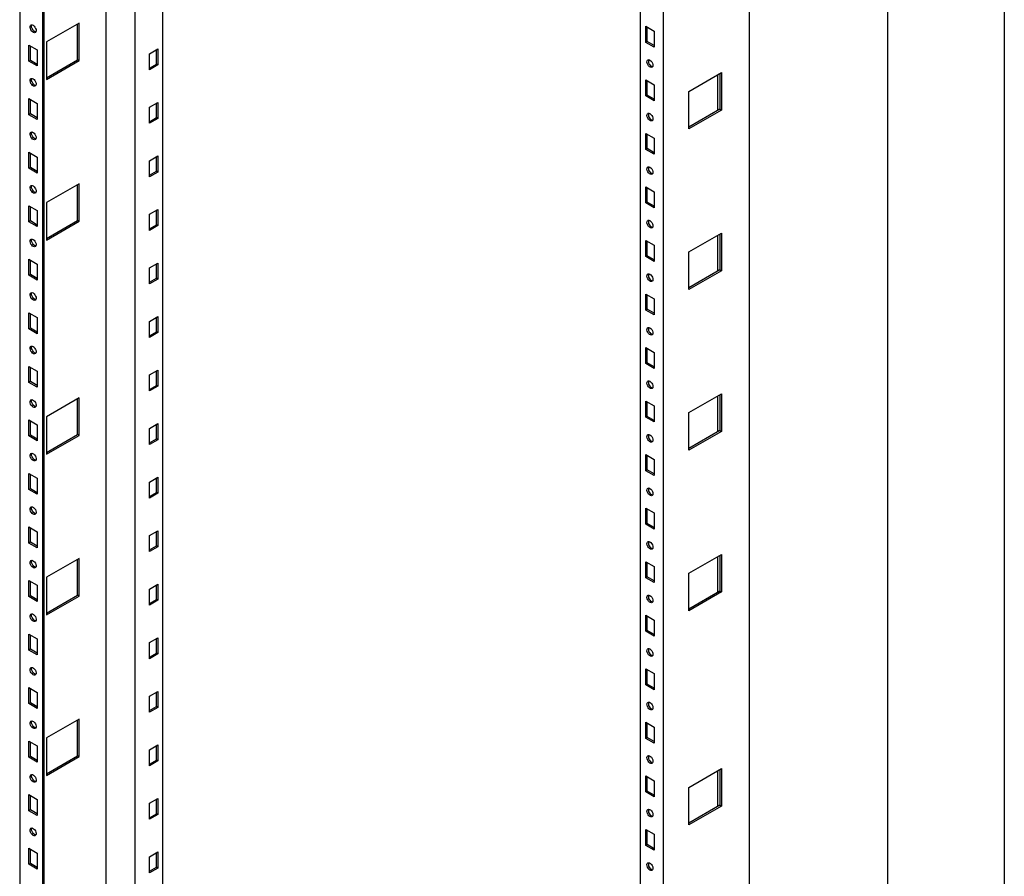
# Model space of a CAD drawing. Header units: millimetres. Extents: x 0 to 3912, y 0 to 3023.
# Tile 10 of 11: x 3161 to 3912, y 1687 to 2340. Entities that reach past the tile are written whole.
import ezdxf

# ---------------------------------------------------------------- set-up
doc = ezdxf.new("R2010")
doc.units = ezdxf.units.MM
doc.header["$LTSCALE"] = 14
doc.layers.add('TEXT', color=140, linetype='Continuous', lineweight=25)

msp = doc.modelspace()

# ---------------------------------------------------------------- linework, layer by layer
at = {"color": 7, "linetype": 'Continuous'}
msp.add_line((3911.63, 3022.64), (3911.63, 0.04), dxfattribs=at)
for p, q in [((3160.99, 2742.68), (3160.99, 1439.48)), ((3178.31, 2732.68), (3178.31, 1430.71)), ((3179.37, 2732.07), (3179.37, 1430.09)), ((3226.74, 2704.72), (3226.74, 1441.11)), ((3226.75, 2704.72), (3226.75, 1441.11)), ((3249.02, 1468.26), (3249.02, 2691.86)), ((3270.23, 1480.51), (3270.23, 2679.61)), ((3651.72, 1121.08), (3651.72, 2501.03)), ((3717.48, 1198.03), (3717.48, 2500)), ((3634.39, 1167.41), (3634.39, 2469.39)), ((3206.24, 2337.67), (3181.49, 2323.38)), ((3205.18, 2309.71), (3205.18, 2337.06)), ((3206.24, 2309.09), (3206.24, 2337.67)), ((3638.28, 2323.02), (3638.28, 2335.27)), ((3638.28, 2335.27), (3644.65, 2331.6)), ((3639.34, 2323.64), (3639.34, 2334.66)), ((3644.65, 2331.6), (3644.65, 2319.35)), ((3168.06, 2320.94), (3174.42, 2317.26)), ((3168.06, 2308.69), (3168.06, 2320.94)), ((3169.12, 2309.3), (3169.12, 2320.33)), ((3181.49, 2323.38), (3181.49, 2294.81)), ((3639.34, 2323.64), (3638.28, 2323.02)), ((3644.65, 2319.35), (3638.28, 2323.02)), ((3644.65, 2320.57), (3639.34, 2323.64)), ((3174.42, 2317.26), (3174.42, 2305.02)), ((3259.98, 2314.4), (3266.34, 2318.07)), ((3259.98, 2302.15), (3259.98, 2314.4)), ((3265.28, 2306.44), (3265.28, 2317.46)), ((3266.34, 2318.07), (3266.34, 2305.83)), ((3169.12, 2309.3), (3168.06, 2308.69)), ((3174.42, 2305.02), (3168.06, 2308.69)), ((3174.42, 2306.24), (3169.12, 2309.3)), ((3181.49, 2296.03), (3205.18, 2309.71)), ((3181.49, 2294.81), (3206.24, 2309.09)), ((3206.24, 2309.09), (3205.18, 2309.71)), ((3259.98, 2303.38), (3265.28, 2306.44)), ((3266.34, 2305.83), (3259.98, 2302.15)), ((3266.34, 2305.83), (3265.28, 2306.44)), ((3671.16, 2285.67), (3695.91, 2299.95)), ((3693.08, 2298.32), (3693.08, 2270.97)), ((3694.85, 2299.34), (3694.85, 2271.99)), ((3695.91, 2299.95), (3695.91, 2271.37)), ((3638.28, 2282.2), (3638.28, 2294.44)), ((3638.28, 2294.44), (3644.65, 2290.77)), ((3639.34, 2282.81), (3639.34, 2293.83)), ((3644.65, 2290.77), (3644.65, 2278.52)), ((3639.34, 2282.81), (3638.28, 2282.2)), ((3644.65, 2278.52), (3638.28, 2282.2)), ((3644.65, 2279.75), (3639.34, 2282.81)), ((3671.16, 2257.09), (3671.16, 2285.67)), ((3168.06, 2280.11), (3174.42, 2276.44)), ((3168.06, 2267.86), (3168.06, 2280.11)), ((3169.12, 2268.47), (3169.12, 2279.5)), ((3174.42, 2276.44), (3174.42, 2264.19)), ((3259.98, 2273.57), (3266.34, 2277.25)), ((3265.28, 2265.61), (3265.28, 2276.63)), ((3266.34, 2277.25), (3266.34, 2265)), ((3169.12, 2268.47), (3168.06, 2267.86)), ((3174.42, 2264.19), (3168.06, 2267.86)), ((3174.42, 2265.41), (3169.12, 2268.47)), ((3259.98, 2261.32), (3259.98, 2273.57)), ((3694.85, 2271.99), (3671.16, 2258.31)), ((3695.91, 2271.37), (3671.16, 2257.09)), ((3694.85, 2271.99), (3695.91, 2271.37)), ((3259.98, 2262.55), (3265.28, 2265.61)), ((3266.34, 2265), (3259.98, 2261.32)), ((3266.34, 2265), (3265.28, 2265.61)), ((3638.28, 2241.37), (3638.28, 2253.62)), ((3638.28, 2253.62), (3644.65, 2249.94)), ((3639.34, 2241.98), (3639.34, 2253)), ((3644.65, 2249.94), (3644.65, 2237.7)), ((3168.06, 2239.28), (3174.42, 2235.61)), ((3168.06, 2227.04), (3168.06, 2239.28)), ((3169.12, 2227.65), (3169.12, 2238.67)), ((3639.34, 2241.98), (3638.28, 2241.37)), ((3644.65, 2237.7), (3638.28, 2241.37)), ((3644.65, 2238.92), (3639.34, 2241.98)), ((3174.42, 2235.61), (3174.42, 2223.36)), ((3259.98, 2232.75), (3266.34, 2236.42)), ((3259.98, 2220.5), (3259.98, 2232.75)), ((3265.28, 2224.78), (3265.28, 2235.81)), ((3266.34, 2236.42), (3266.34, 2224.17)), ((3169.12, 2227.65), (3168.06, 2227.04)), ((3174.42, 2223.36), (3168.06, 2227.04)), ((3174.42, 2224.59), (3169.12, 2227.65)), ((3259.98, 2221.72), (3265.28, 2224.78)), ((3266.34, 2224.17), (3259.98, 2220.5)), ((3266.34, 2224.17), (3265.28, 2224.78)), ((3206.24, 2215.19), (3181.49, 2200.9)), ((3205.18, 2187.22), (3205.18, 2214.58)), ((3206.24, 2186.61), (3206.24, 2215.19)), ((3638.28, 2200.54), (3638.28, 2212.79)), ((3638.28, 2212.79), (3644.65, 2209.12)), ((3639.34, 2201.15), (3639.34, 2212.18)), ((3644.65, 2209.12), (3644.65, 2196.87)), ((3181.49, 2200.9), (3181.49, 2172.32)), ((3639.34, 2201.15), (3638.28, 2200.54)), ((3644.65, 2196.87), (3638.28, 2200.54)), ((3644.65, 2198.09), (3639.34, 2201.15)), ((3168.06, 2198.46), (3174.42, 2194.78)), ((3168.06, 2186.21), (3168.06, 2198.46)), ((3169.12, 2186.82), (3169.12, 2197.84)), ((3174.42, 2194.78), (3174.42, 2182.53)), ((3259.98, 2191.92), (3266.34, 2195.59)), ((3259.98, 2179.67), (3259.98, 2191.92)), ((3265.28, 2183.96), (3265.28, 2194.98)), ((3266.34, 2195.59), (3266.34, 2183.34)), ((3169.12, 2186.82), (3168.06, 2186.21)), ((3174.42, 2182.53), (3168.06, 2186.21)), ((3174.42, 2183.76), (3169.12, 2186.82)), ((3181.49, 2173.55), (3205.18, 2187.22)), ((3181.49, 2172.32), (3206.24, 2186.61)), ((3206.24, 2186.61), (3205.18, 2187.22)), ((3259.98, 2180.9), (3265.28, 2183.96)), ((3266.34, 2183.34), (3259.98, 2179.67)), ((3266.34, 2183.34), (3265.28, 2183.96)), ((3671.16, 2163.18), (3695.91, 2177.47)), ((3695.91, 2177.47), (3695.91, 2148.89)), ((3638.28, 2159.72), (3638.28, 2171.96)), ((3638.28, 2171.96), (3644.65, 2168.29)), ((3639.34, 2160.33), (3639.34, 2171.35)), ((3693.08, 2175.84), (3693.08, 2148.48)), ((3694.85, 2176.86), (3694.85, 2149.51)), ((3644.65, 2168.29), (3644.65, 2156.04)), ((3671.16, 2134.61), (3671.16, 2163.18)), ((3168.06, 2157.63), (3174.42, 2153.96)), ((3168.06, 2145.38), (3168.06, 2157.63)), ((3169.12, 2145.99), (3169.12, 2157.02)), ((3259.98, 2151.09), (3266.34, 2154.77)), ((3266.34, 2154.77), (3266.34, 2142.52)), ((3639.34, 2160.33), (3638.28, 2159.72)), ((3644.65, 2156.04), (3638.28, 2159.72)), ((3644.65, 2157.27), (3639.34, 2160.33)), ((3174.42, 2153.96), (3174.42, 2141.71)), ((3259.98, 2138.84), (3259.98, 2151.09)), ((3265.28, 2143.13), (3265.28, 2154.15)), ((3694.85, 2149.51), (3671.16, 2135.83)), ((3695.91, 2148.89), (3671.16, 2134.61)), ((3694.85, 2149.51), (3695.91, 2148.89)), ((3169.12, 2145.99), (3168.06, 2145.38)), ((3174.42, 2141.71), (3168.06, 2145.38)), ((3174.42, 2142.93), (3169.12, 2145.99)), ((3259.98, 2140.07), (3265.28, 2143.13)), ((3266.34, 2142.52), (3259.98, 2138.84)), ((3266.34, 2142.52), (3265.28, 2143.13)), ((3638.28, 2118.89), (3638.28, 2131.14)), ((3638.28, 2131.14), (3644.65, 2127.46)), ((3639.34, 2119.5), (3639.34, 2130.52)), ((3644.65, 2127.46), (3644.65, 2115.21)), ((3639.34, 2119.5), (3638.28, 2118.89)), ((3644.65, 2115.21), (3638.28, 2118.89)), ((3644.65, 2116.44), (3639.34, 2119.5)), ((3168.06, 2116.8), (3174.42, 2113.13)), ((3168.06, 2104.55), (3168.06, 2116.8)), ((3169.12, 2105.17), (3169.12, 2116.19)), ((3174.42, 2113.13), (3174.42, 2100.88)), ((3259.98, 2110.26), (3266.34, 2113.94)), ((3259.98, 2098.02), (3259.98, 2110.26)), ((3265.28, 2102.3), (3265.28, 2113.33)), ((3266.34, 2113.94), (3266.34, 2101.69)), ((3169.12, 2105.17), (3168.06, 2104.55)), ((3174.42, 2100.88), (3168.06, 2104.55)), ((3174.42, 2102.11), (3169.12, 2105.17)), ((3259.98, 2099.24), (3265.28, 2102.3)), ((3266.34, 2101.69), (3265.28, 2102.3)), ((3266.34, 2101.69), (3259.98, 2098.02)), ((3638.28, 2078.06), (3638.28, 2090.31)), ((3638.28, 2090.31), (3644.65, 2086.64)), ((3639.34, 2078.67), (3639.34, 2089.7)), ((3644.65, 2086.64), (3644.65, 2074.39)), ((3168.06, 2075.98), (3174.42, 2072.3)), ((3168.06, 2063.73), (3168.06, 2075.98)), ((3169.12, 2064.34), (3169.12, 2075.36)), ((3174.42, 2072.3), (3174.42, 2060.05)), ((3259.98, 2069.44), (3266.34, 2073.11)), ((3265.28, 2061.48), (3265.28, 2072.5)), ((3266.34, 2073.11), (3266.34, 2060.86)), ((3639.34, 2078.67), (3638.28, 2078.06)), ((3644.65, 2074.39), (3638.28, 2078.06)), ((3644.65, 2075.61), (3639.34, 2078.67)), ((3169.12, 2064.34), (3168.06, 2063.73)), ((3174.42, 2061.28), (3169.12, 2064.34)), ((3259.98, 2057.19), (3259.98, 2069.44)), ((3174.42, 2060.05), (3168.06, 2063.73)), ((3259.98, 2058.41), (3265.28, 2061.48)), ((3266.34, 2060.86), (3259.98, 2057.19)), ((3266.34, 2060.86), (3265.28, 2061.48)), ((3206.24, 2051.88), (3181.49, 2037.6)), ((3205.18, 2023.92), (3205.18, 2051.27)), ((3206.24, 2023.3), (3206.24, 2051.88)), ((3638.28, 2037.23), (3638.28, 2049.48)), ((3638.28, 2049.48), (3644.65, 2045.81)), ((3671.16, 2040.7), (3695.91, 2054.99)), ((3693.08, 2053.36), (3693.08, 2026)), ((3694.85, 2054.38), (3694.85, 2027.02)), ((3695.91, 2054.99), (3695.91, 2026.41)), ((3639.34, 2037.85), (3639.34, 2048.87)), ((3644.65, 2045.81), (3644.65, 2033.56)), ((3168.06, 2035.15), (3174.42, 2031.47)), ((3168.06, 2022.9), (3168.06, 2035.15)), ((3169.12, 2023.51), (3169.12, 2034.54)), ((3181.49, 2037.6), (3181.49, 2009.02)), ((3639.34, 2037.85), (3638.28, 2037.23)), ((3644.65, 2033.56), (3638.28, 2037.23)), ((3644.65, 2034.78), (3639.34, 2037.85)), ((3671.16, 2012.12), (3671.16, 2040.7)), ((3174.42, 2031.47), (3174.42, 2019.23)), ((3259.98, 2028.61), (3266.34, 2032.28)), ((3259.98, 2016.36), (3259.98, 2028.61)), ((3265.28, 2020.65), (3265.28, 2031.67)), ((3266.34, 2032.28), (3266.34, 2020.04)), ((3694.85, 2027.02), (3671.16, 2013.35)), ((3694.85, 2027.02), (3695.91, 2026.41)), ((3169.12, 2023.51), (3168.06, 2022.9)), ((3174.42, 2019.23), (3168.06, 2022.9)), ((3174.42, 2020.45), (3169.12, 2023.51)), ((3181.49, 2010.24), (3205.18, 2023.92)), ((3181.49, 2009.02), (3206.24, 2023.3)), ((3206.24, 2023.3), (3205.18, 2023.92)), ((3259.98, 2017.59), (3265.28, 2020.65)), ((3266.34, 2020.04), (3259.98, 2016.36)), ((3266.34, 2020.04), (3265.28, 2020.65)), ((3695.91, 2026.41), (3671.16, 2012.12)), ((3638.28, 1996.41), (3638.28, 2008.65)), ((3638.28, 2008.65), (3644.65, 2004.98)), ((3639.34, 1997.02), (3639.34, 2008.04)), ((3644.65, 2004.98), (3644.65, 1992.73)), ((3639.34, 1997.02), (3638.28, 1996.41)), ((3644.65, 1993.96), (3639.34, 1997.02)), ((3168.06, 1994.32), (3174.42, 1990.65)), ((3168.06, 1982.07), (3168.06, 1994.32)), ((3169.12, 1982.69), (3169.12, 1993.71)), ((3174.42, 1990.65), (3174.42, 1978.4)), ((3259.98, 1987.78), (3266.34, 1991.46)), ((3265.28, 1979.82), (3265.28, 1990.84)), ((3266.34, 1991.46), (3266.34, 1979.21)), ((3644.65, 1992.73), (3638.28, 1996.41)), ((3169.12, 1982.69), (3168.06, 1982.07)), ((3174.42, 1978.4), (3168.06, 1982.07)), ((3174.42, 1979.62), (3169.12, 1982.69)), ((3259.98, 1975.54), (3259.98, 1987.78)), ((3259.98, 1976.76), (3265.28, 1979.82)), ((3266.34, 1979.21), (3259.98, 1975.54)), ((3266.34, 1979.21), (3265.28, 1979.82)), ((3638.28, 1955.58), (3638.28, 1967.83)), ((3638.28, 1967.83), (3644.65, 1964.15)), ((3639.34, 1956.19), (3639.34, 1967.22)), ((3644.65, 1964.15), (3644.65, 1951.91)), ((3168.06, 1953.49), (3174.42, 1949.82)), ((3168.06, 1941.25), (3168.06, 1953.49)), ((3169.12, 1941.86), (3169.12, 1952.88)), ((3639.34, 1956.19), (3638.28, 1955.58)), ((3644.65, 1951.91), (3638.28, 1955.58)), ((3644.65, 1953.13), (3639.34, 1956.19)), ((3174.42, 1949.82), (3174.42, 1937.57)), ((3259.98, 1946.96), (3266.34, 1950.63)), ((3259.98, 1934.71), (3259.98, 1946.96)), ((3265.28, 1938.99), (3265.28, 1950.02)), ((3266.34, 1950.63), (3266.34, 1938.38)), ((3169.12, 1941.86), (3168.06, 1941.25)), ((3174.42, 1937.57), (3168.06, 1941.25)), ((3174.42, 1938.8), (3169.12, 1941.86)), ((3259.98, 1935.93), (3265.28, 1938.99)), ((3266.34, 1938.38), (3259.98, 1934.71)), ((3266.34, 1938.38), (3265.28, 1938.99)), ((3206.24, 1929.4), (3181.49, 1915.11)), ((3206.24, 1900.82), (3206.24, 1929.4)), ((3671.16, 1918.22), (3695.91, 1932.51)), ((3693.08, 1930.88), (3693.08, 1903.52)), ((3694.85, 1931.9), (3694.85, 1904.54)), ((3695.91, 1932.51), (3695.91, 1903.93)), ((3205.18, 1901.44), (3205.18, 1928.79)), ((3638.28, 1914.75), (3638.28, 1927)), ((3638.28, 1927), (3644.65, 1923.33)), ((3639.34, 1915.37), (3639.34, 1926.39)), ((3644.65, 1923.33), (3644.65, 1911.08)), ((3181.49, 1915.11), (3181.49, 1886.54)), ((3639.34, 1915.37), (3638.28, 1914.75)), ((3644.65, 1911.08), (3638.28, 1914.75)), ((3644.65, 1912.3), (3639.34, 1915.37)), ((3671.16, 1889.64), (3671.16, 1918.22)), ((3168.06, 1912.67), (3174.42, 1908.99)), ((3168.06, 1900.42), (3168.06, 1912.67)), ((3169.12, 1901.03), (3169.12, 1912.05)), ((3174.42, 1908.99), (3174.42, 1896.75)), ((3259.98, 1906.13), (3266.34, 1909.8)), ((3265.28, 1898.17), (3265.28, 1909.19)), ((3266.34, 1909.8), (3266.34, 1897.56)), ((3169.12, 1901.03), (3168.06, 1900.42)), ((3174.42, 1896.75), (3168.06, 1900.42)), ((3174.42, 1897.97), (3169.12, 1901.03)), ((3181.49, 1887.76), (3205.18, 1901.44)), ((3181.49, 1886.54), (3206.24, 1900.82)), ((3206.24, 1900.82), (3205.18, 1901.44)), ((3259.98, 1893.88), (3259.98, 1906.13)), ((3694.85, 1904.54), (3671.16, 1890.87)), ((3695.91, 1903.93), (3671.16, 1889.64)), ((3694.85, 1904.54), (3695.91, 1903.93)), ((3259.98, 1895.11), (3265.28, 1898.17)), ((3266.34, 1897.56), (3259.98, 1893.88)), ((3266.34, 1897.56), (3265.28, 1898.17)), ((3638.28, 1873.93), (3638.28, 1886.17)), ((3638.28, 1886.17), (3644.65, 1882.5)), ((3639.34, 1874.54), (3639.34, 1885.56)), ((3644.65, 1882.5), (3644.65, 1870.25)), ((3168.06, 1871.84), (3174.42, 1868.17)), ((3168.06, 1859.59), (3168.06, 1871.84)), ((3169.12, 1860.2), (3169.12, 1871.23)), ((3639.34, 1874.54), (3638.28, 1873.93)), ((3644.65, 1870.25), (3638.28, 1873.93)), ((3644.65, 1871.48), (3639.34, 1874.54)), ((3174.42, 1868.17), (3174.42, 1855.92)), ((3259.98, 1865.3), (3266.34, 1868.98)), ((3259.98, 1853.05), (3259.98, 1865.3)), ((3265.28, 1857.34), (3265.28, 1868.36)), ((3266.34, 1868.98), (3266.34, 1856.73)), ((3169.12, 1860.2), (3168.06, 1859.59)), ((3174.42, 1855.92), (3168.06, 1859.59)), ((3174.42, 1857.14), (3169.12, 1860.2)), ((3259.98, 1854.28), (3265.28, 1857.34)), ((3266.34, 1856.73), (3259.98, 1853.05)), ((3266.34, 1856.73), (3265.28, 1857.34)), ((3638.28, 1833.1), (3638.28, 1845.35)), ((3638.28, 1845.35), (3644.65, 1841.67)), ((3639.34, 1833.71), (3639.34, 1844.73)), ((3644.65, 1841.67), (3644.65, 1829.42)), ((3639.34, 1833.71), (3638.28, 1833.1)), ((3644.65, 1829.42), (3638.28, 1833.1)), ((3644.65, 1830.65), (3639.34, 1833.71)), ((3168.06, 1831.01), (3174.42, 1827.34)), ((3168.06, 1818.77), (3168.06, 1831.01)), ((3169.12, 1819.38), (3169.12, 1830.4)), ((3174.42, 1827.34), (3174.42, 1815.09)), ((3259.98, 1824.48), (3266.34, 1828.15)), ((3259.98, 1812.23), (3259.98, 1824.48)), ((3265.28, 1816.51), (3265.28, 1827.54)), ((3266.34, 1828.15), (3266.34, 1815.9)), ((3169.12, 1819.38), (3168.06, 1818.77)), ((3174.42, 1815.09), (3168.06, 1818.77)), ((3174.42, 1816.32), (3169.12, 1819.38)), ((3259.98, 1813.45), (3265.28, 1816.51)), ((3266.34, 1815.9), (3259.98, 1812.23)), ((3266.34, 1815.9), (3265.28, 1816.51)), ((3206.24, 1806.92), (3181.49, 1792.63)), ((3205.18, 1778.95), (3205.18, 1806.31)), ((3206.24, 1778.34), (3206.24, 1806.92)), ((3638.28, 1804.52), (3644.65, 1800.85)), ((3638.28, 1792.27), (3638.28, 1804.52)), ((3639.34, 1792.88), (3639.34, 1803.91)), ((3644.65, 1800.85), (3644.65, 1788.6)), ((3168.06, 1790.19), (3174.42, 1786.51)), ((3168.06, 1777.94), (3168.06, 1790.19)), ((3169.12, 1778.55), (3169.12, 1789.57)), ((3181.49, 1792.63), (3181.49, 1764.05)), ((3259.98, 1783.65), (3266.34, 1787.32)), ((3265.28, 1775.69), (3265.28, 1786.71)), ((3266.34, 1787.32), (3266.34, 1775.07)), ((3639.34, 1792.88), (3638.28, 1792.27)), ((3644.65, 1788.6), (3638.28, 1792.27)), ((3644.65, 1789.82), (3639.34, 1792.88)), ((3174.42, 1786.51), (3174.42, 1774.26)), ((3259.98, 1771.4), (3259.98, 1783.65)), ((3169.12, 1778.55), (3168.06, 1777.94)), ((3174.42, 1774.26), (3168.06, 1777.94)), ((3174.42, 1775.49), (3169.12, 1778.55)), ((3181.49, 1765.28), (3205.18, 1778.95)), ((3181.49, 1764.05), (3206.24, 1778.34)), ((3206.24, 1778.34), (3205.18, 1778.95)), ((3259.98, 1772.62), (3265.28, 1775.69)), ((3266.34, 1775.07), (3259.98, 1771.4)), ((3266.34, 1775.07), (3265.28, 1775.69)), ((3671.16, 1754.91), (3695.91, 1769.2)), ((3693.08, 1767.57), (3693.08, 1740.21)), ((3694.85, 1768.59), (3694.85, 1741.23)), ((3695.91, 1769.2), (3695.91, 1740.62)), ((3638.28, 1763.69), (3644.65, 1760.02)), ((3638.28, 1751.44), (3638.28, 1763.69)), ((3639.34, 1752.06), (3639.34, 1763.08)), ((3644.65, 1760.02), (3644.65, 1747.77)), ((3168.06, 1749.36), (3174.42, 1745.69)), ((3168.06, 1737.11), (3168.06, 1749.36)), ((3639.34, 1752.06), (3638.28, 1751.44)), ((3644.65, 1747.77), (3638.28, 1751.44)), ((3644.65, 1749), (3639.34, 1752.06)), ((3671.16, 1726.34), (3671.16, 1754.91)), ((3169.12, 1737.72), (3169.12, 1748.75)), ((3174.42, 1745.69), (3174.42, 1733.44)), ((3259.98, 1742.82), (3266.34, 1746.5)), ((3259.98, 1730.57), (3259.98, 1742.82)), ((3265.28, 1734.86), (3265.28, 1745.88)), ((3266.34, 1746.5), (3266.34, 1734.25)), ((3169.12, 1737.72), (3168.06, 1737.11)), ((3174.42, 1733.44), (3168.06, 1737.11)), ((3174.42, 1734.66), (3169.12, 1737.72)), ((3259.98, 1731.8), (3265.28, 1734.86)), ((3266.34, 1734.25), (3259.98, 1730.57)), ((3266.34, 1734.25), (3265.28, 1734.86)), ((3694.85, 1741.23), (3671.16, 1727.56)), ((3695.91, 1740.62), (3671.16, 1726.34)), ((3694.85, 1741.23), (3695.91, 1740.62)), ((3638.28, 1722.87), (3644.65, 1719.19)), ((3638.28, 1710.62), (3638.28, 1722.87)), ((3639.34, 1711.23), (3639.34, 1722.25)), ((3644.65, 1719.19), (3644.65, 1706.94)), ((3168.06, 1708.53), (3174.42, 1704.86)), ((3168.06, 1696.28), (3168.06, 1708.53)), ((3169.12, 1696.9), (3169.12, 1707.92)), ((3174.42, 1704.86), (3174.42, 1692.61)), ((3259.98, 1701.99), (3266.34, 1705.67)), ((3265.28, 1694.03), (3265.28, 1705.06)), ((3266.34, 1705.67), (3266.34, 1693.42)), ((3639.34, 1711.23), (3638.28, 1710.62)), ((3644.65, 1706.94), (3638.28, 1710.62)), ((3644.65, 1708.17), (3639.34, 1711.23)), ((3169.12, 1696.9), (3168.06, 1696.28)), ((3174.42, 1693.83), (3169.12, 1696.9)), ((3259.98, 1689.75), (3259.98, 1701.99)), ((3174.42, 1692.61), (3168.06, 1696.28)), ((3259.98, 1690.97), (3265.28, 1694.03)), ((3266.34, 1693.42), (3259.98, 1689.75)), ((3266.34, 1693.42), (3265.28, 1694.03))]:
    msp.add_line(p, q)
at = {"flags": 128}
for points in [[(3171.24, 2336.04), (3171.98, 2335.47), (3172.65, 2334.67), (3173.16, 2333.73), (3173.47, 2332.76), (3173.53, 2331.85), (3173.34, 2331.11), (3172.93, 2330.62), (3172.33, 2330.42), (3171.62, 2330.55), (3170.86, 2330.99), (3170.14, 2331.69), (3169.55, 2332.57), (3169.13, 2333.54), (3168.95, 2334.49), (3169.01, 2335.33), (3169.31, 2335.95), (3169.83, 2336.3), (3170.49, 2336.33), (3171.24, 2336.04)], [(3172.3, 2331.35), (3171.55, 2331.92), (3170.89, 2332.72), (3170.38, 2333.66), (3170.07, 2334.64), (3170.01, 2335.54), (3170.19, 2336.28), (3170.23, 2336.36)], [(3173.3, 2331.04), (3173.05, 2331.06), (3172.3, 2331.35)], [(3641.46, 2309.55), (3642.21, 2308.98), (3642.88, 2308.18), (3643.39, 2307.24), (3643.69, 2306.26), (3643.75, 2305.36), (3643.57, 2304.62), (3643.16, 2304.12), (3642.56, 2303.93), (3641.84, 2304.06), (3641.09, 2304.5), (3640.37, 2305.19), (3639.77, 2306.08), (3639.36, 2307.05), (3639.17, 2308), (3639.24, 2308.83), (3639.54, 2309.46), (3640.05, 2309.81), (3640.72, 2309.84), (3641.46, 2309.55)], [(3171.24, 2295.22), (3171.98, 2294.64), (3172.65, 2293.84), (3173.16, 2292.9), (3173.47, 2291.93), (3173.53, 2291.02), (3173.34, 2290.28), (3172.93, 2289.79), (3172.33, 2289.6), (3171.62, 2289.73), (3170.86, 2290.16), (3170.14, 2290.86), (3169.55, 2291.74), (3169.13, 2292.71), (3168.95, 2293.67), (3169.01, 2294.5), (3169.31, 2295.13), (3169.83, 2295.47), (3170.49, 2295.5), (3171.24, 2295.22)], [(3172.3, 2290.52), (3171.55, 2291.1), (3170.89, 2291.9), (3170.38, 2292.83), (3170.07, 2293.81), (3170.01, 2294.72), (3170.19, 2295.46), (3170.23, 2295.53)], [(3173.3, 2290.21), (3173.05, 2290.23), (3172.3, 2290.52)], [(3641.46, 2268.72), (3642.21, 2268.15), (3642.88, 2267.35), (3643.39, 2266.41), (3643.69, 2265.44), (3643.75, 2264.53), (3643.57, 2263.79), (3643.16, 2263.3), (3642.56, 2263.1), (3641.84, 2263.23), (3641.09, 2263.67), (3640.37, 2264.37), (3639.77, 2265.25), (3639.36, 2266.22), (3639.17, 2267.17), (3639.24, 2268.01), (3639.54, 2268.63), (3640.05, 2268.98), (3640.72, 2269.01), (3641.46, 2268.72)], [(3171.24, 2254.39), (3171.98, 2253.82), (3172.65, 2253.02), (3173.16, 2252.08), (3173.47, 2251.1), (3173.53, 2250.19), (3173.34, 2249.46), (3172.93, 2248.96), (3172.33, 2248.77), (3171.62, 2248.9), (3170.86, 2249.34), (3170.14, 2250.03), (3169.55, 2250.91), (3169.13, 2251.89), (3168.95, 2252.84), (3169.01, 2253.67), (3169.31, 2254.3), (3169.83, 2254.65), (3170.49, 2254.68), (3171.24, 2254.39)], [(3172.3, 2249.69), (3171.55, 2250.27), (3170.89, 2251.07), (3170.38, 2252.01), (3170.07, 2252.98), (3170.01, 2253.89), (3170.19, 2254.63), (3170.23, 2254.7)], [(3173.3, 2249.38), (3173.05, 2249.41), (3172.3, 2249.69)], [(3641.46, 2227.9), (3642.21, 2227.32), (3642.88, 2226.52), (3643.39, 2225.58), (3643.69, 2224.61), (3643.75, 2223.7), (3643.57, 2222.96), (3643.16, 2222.47), (3642.56, 2222.28), (3641.84, 2222.41), (3641.09, 2222.84), (3640.37, 2223.54), (3639.77, 2224.42), (3639.36, 2225.39), (3639.17, 2226.35), (3639.24, 2227.18), (3639.54, 2227.8), (3640.05, 2228.15), (3640.72, 2228.18), (3641.46, 2227.9)], [(3171.24, 2213.56), (3171.98, 2212.99), (3172.65, 2212.19), (3173.16, 2211.25), (3173.47, 2210.27), (3173.53, 2209.37), (3173.34, 2208.63), (3172.93, 2208.14), (3172.33, 2207.94), (3171.62, 2208.07), (3170.86, 2208.51), (3170.14, 2209.21), (3169.55, 2210.09), (3169.13, 2211.06), (3168.95, 2212.01), (3169.01, 2212.85), (3169.31, 2213.47), (3169.83, 2213.82), (3170.49, 2213.85), (3171.24, 2213.56)], [(3172.3, 2208.87), (3171.55, 2209.44), (3170.89, 2210.24), (3170.38, 2211.18), (3170.07, 2212.16), (3170.01, 2213.06), (3170.19, 2213.8), (3170.23, 2213.88)], [(3173.3, 2208.55), (3173.05, 2208.58), (3172.3, 2208.87)], [(3641.46, 2187.07), (3642.21, 2186.49), (3642.88, 2185.69), (3643.39, 2184.76), (3643.69, 2183.78), (3643.75, 2182.87), (3643.57, 2182.13), (3643.16, 2181.64), (3642.56, 2181.45), (3641.84, 2181.58), (3641.09, 2182.02), (3640.37, 2182.71), (3639.77, 2183.59), (3639.36, 2184.56), (3639.17, 2185.52), (3639.24, 2186.35), (3639.54, 2186.98), (3640.05, 2187.32), (3640.72, 2187.36), (3641.46, 2187.07)], [(3171.24, 2172.74), (3171.98, 2172.16), (3172.65, 2171.36), (3173.16, 2170.42), (3173.47, 2169.45), (3173.53, 2168.54), (3173.34, 2167.8), (3172.93, 2167.31), (3172.33, 2167.12), (3171.62, 2167.25), (3170.86, 2167.68), (3170.14, 2168.38), (3169.55, 2169.26), (3169.13, 2170.23), (3168.95, 2171.19), (3169.01, 2172.02), (3169.31, 2172.64), (3169.83, 2172.99), (3170.49, 2173.02), (3171.24, 2172.74)], [(3172.3, 2168.04), (3171.55, 2168.62), (3170.89, 2169.42), (3170.38, 2170.35), (3170.07, 2171.33), (3170.01, 2172.24), (3170.19, 2172.98), (3170.23, 2173.05)], [(3173.3, 2167.73), (3173.05, 2167.75), (3172.3, 2168.04)], [(3641.46, 2146.24), (3642.21, 2145.67), (3642.88, 2144.87), (3643.39, 2143.93), (3643.69, 2142.95), (3643.75, 2142.05), (3643.57, 2141.31), (3643.16, 2140.82), (3642.56, 2140.62), (3641.84, 2140.75), (3641.09, 2141.19), (3640.37, 2141.89), (3639.77, 2142.77), (3639.36, 2143.74), (3639.17, 2144.69), (3639.24, 2145.53), (3639.54, 2146.15), (3640.05, 2146.5), (3640.72, 2146.53), (3641.46, 2146.24)], [(3171.24, 2131.91), (3171.98, 2131.33), (3172.65, 2130.53), (3173.16, 2129.6), (3173.47, 2128.62), (3173.53, 2127.71), (3173.34, 2126.97), (3172.93, 2126.48), (3172.33, 2126.29), (3171.62, 2126.42), (3170.86, 2126.86), (3170.14, 2127.55), (3169.55, 2128.43), (3169.13, 2129.4), (3168.95, 2130.36), (3169.01, 2131.19), (3169.31, 2131.82), (3169.83, 2132.16), (3170.49, 2132.2), (3171.24, 2131.91)], [(3172.3, 2127.21), (3171.55, 2127.79), (3170.89, 2128.59), (3170.38, 2129.53), (3170.07, 2130.5), (3170.01, 2131.41), (3170.19, 2132.15), (3170.23, 2132.22)], [(3173.3, 2126.9), (3173.05, 2126.93), (3172.3, 2127.21)], [(3641.46, 2105.42), (3642.21, 2104.84), (3642.88, 2104.04), (3643.39, 2103.1), (3643.69, 2102.13), (3643.75, 2101.22), (3643.57, 2100.48), (3643.16, 2099.99), (3642.56, 2099.8), (3641.84, 2099.93), (3641.09, 2100.36), (3640.37, 2101.06), (3639.77, 2101.94), (3639.36, 2102.91), (3639.17, 2103.86), (3639.24, 2104.7), (3639.54, 2105.32), (3640.05, 2105.67), (3640.72, 2105.7), (3641.46, 2105.42)], [(3171.24, 2091.08), (3171.98, 2090.51), (3172.65, 2089.71), (3173.16, 2088.77), (3173.47, 2087.79), (3173.53, 2086.89), (3173.34, 2086.15), (3172.93, 2085.65), (3172.33, 2085.46), (3171.62, 2085.59), (3170.86, 2086.03), (3170.14, 2086.73), (3169.55, 2087.61), (3169.13, 2088.58), (3168.95, 2089.53), (3169.01, 2090.37), (3169.31, 2090.99), (3169.83, 2091.34), (3170.49, 2091.37), (3171.24, 2091.08)], [(3172.3, 2086.39), (3171.55, 2086.96), (3170.89, 2087.76), (3170.38, 2088.7), (3170.07, 2089.67), (3170.01, 2090.58), (3170.19, 2091.32), (3170.23, 2091.39)], [(3173.3, 2086.07), (3173.05, 2086.1), (3172.3, 2086.39)], [(3641.46, 2064.59), (3642.21, 2064.01), (3642.88, 2063.21), (3643.39, 2062.28), (3643.69, 2061.3), (3643.75, 2060.39), (3643.57, 2059.65), (3643.16, 2059.16), (3642.56, 2058.97), (3641.84, 2059.1), (3641.09, 2059.54), (3640.37, 2060.23), (3639.77, 2061.11), (3639.36, 2062.08), (3639.17, 2063.04), (3639.24, 2063.87), (3639.54, 2064.5), (3640.05, 2064.84), (3640.72, 2064.88), (3641.46, 2064.59)], [(3171.24, 2044.95), (3170.49, 2045.52), (3169.83, 2046.32), (3169.31, 2047.26), (3169.01, 2048.24), (3168.95, 2049.14), (3169.13, 2049.88), (3169.55, 2050.37), (3170.14, 2050.57), (3170.86, 2050.44), (3171.62, 2050), (3172.33, 2049.3), (3172.93, 2048.42), (3173.34, 2047.45), (3173.53, 2046.5), (3173.47, 2045.66), (3173.16, 2045.04), (3172.65, 2044.69), (3171.98, 2044.66), (3171.24, 2044.95)], [(3172.3, 2045.56), (3171.55, 2046.13), (3170.89, 2046.93), (3170.38, 2047.87), (3170.07, 2048.85), (3170.01, 2049.75), (3170.19, 2050.49), (3170.23, 2050.57)], [(3173.3, 2045.25), (3173.05, 2045.27), (3172.3, 2045.56)], [(3641.46, 2023.76), (3642.21, 2023.19), (3642.88, 2022.39), (3643.39, 2021.45), (3643.69, 2020.47), (3643.75, 2019.57), (3643.57, 2018.83), (3643.16, 2018.33), (3642.56, 2018.14), (3641.84, 2018.27), (3641.09, 2018.71), (3640.37, 2019.41), (3639.77, 2020.29), (3639.36, 2021.26), (3639.17, 2022.21), (3639.24, 2023.05), (3639.54, 2023.67), (3640.05, 2024.02), (3640.72, 2024.05), (3641.46, 2023.76)], [(3171.24, 2004.12), (3170.49, 2004.69), (3169.83, 2005.49), (3169.31, 2006.43), (3169.01, 2007.41), (3168.95, 2008.32), (3169.13, 2009.05), (3169.55, 2009.55), (3170.14, 2009.74), (3170.86, 2009.61), (3171.62, 2009.17), (3172.33, 2008.48), (3172.93, 2007.6), (3173.34, 2006.62), (3173.53, 2005.67), (3173.47, 2004.84), (3173.16, 2004.21), (3172.65, 2003.86), (3171.98, 2003.83), (3171.24, 2004.12)], [(3172.3, 2004.73), (3171.55, 2005.31), (3170.89, 2006.11), (3170.38, 2007.05), (3170.07, 2008.02), (3170.01, 2008.93), (3170.19, 2009.67), (3170.23, 2009.74)], [(3173.3, 2004.42), (3173.05, 2004.45), (3172.3, 2004.73)], [(3641.46, 1982.93), (3642.21, 1982.36), (3642.88, 1981.56), (3643.39, 1980.62), (3643.69, 1979.65), (3643.75, 1978.74), (3643.57, 1978), (3643.16, 1977.51), (3642.56, 1977.32), (3641.84, 1977.44), (3641.09, 1977.88), (3640.37, 1978.58), (3639.77, 1979.46), (3639.36, 1980.43), (3639.17, 1981.38), (3639.24, 1982.22), (3639.54, 1982.84), (3640.05, 1983.19), (3640.72, 1983.22), (3641.46, 1982.93)], [(3171.24, 1963.29), (3170.49, 1963.87), (3169.83, 1964.67), (3169.31, 1965.61), (3169.01, 1966.58), (3168.95, 1967.49), (3169.13, 1968.23), (3169.55, 1968.72), (3170.14, 1968.91), (3170.86, 1968.78), (3171.62, 1968.35), (3172.33, 1967.65), (3172.93, 1966.77), (3173.34, 1965.8), (3173.53, 1964.84), (3173.47, 1964.01), (3173.16, 1963.38), (3172.65, 1963.04), (3171.98, 1963.01), (3171.24, 1963.29)], [(3172.3, 1963.91), (3171.55, 1964.48), (3170.89, 1965.28), (3170.38, 1966.22), (3170.07, 1967.19), (3170.01, 1968.1), (3170.19, 1968.84), (3170.23, 1968.91)], [(3173.3, 1963.59), (3173.05, 1963.62), (3172.3, 1963.91)], [(3641.46, 1942.11), (3642.21, 1941.53), (3642.88, 1940.73), (3643.39, 1939.79), (3643.69, 1938.82), (3643.75, 1937.91), (3643.57, 1937.17), (3643.16, 1936.68), (3642.56, 1936.49), (3641.84, 1936.62), (3641.09, 1937.05), (3640.37, 1937.75), (3639.77, 1938.63), (3639.36, 1939.6), (3639.17, 1940.56), (3639.24, 1941.39), (3639.54, 1942.02), (3640.05, 1942.36), (3640.72, 1942.39), (3641.46, 1942.11)], [(3171.24, 1922.47), (3170.49, 1923.04), (3169.83, 1923.84), (3169.31, 1924.78), (3169.01, 1925.75), (3168.95, 1926.66), (3169.13, 1927.4), (3169.55, 1927.89), (3170.14, 1928.09), (3170.86, 1927.96), (3171.62, 1927.52), (3172.33, 1926.82), (3172.93, 1925.94), (3173.34, 1924.97), (3173.53, 1924.02), (3173.47, 1923.18), (3173.16, 1922.56), (3172.65, 1922.21), (3171.98, 1922.18), (3171.24, 1922.47)], [(3172.3, 1923.08), (3171.55, 1923.65), (3170.89, 1924.45), (3170.38, 1925.39), (3170.07, 1926.37), (3170.01, 1927.27), (3170.19, 1928.01), (3170.23, 1928.09)], [(3173.3, 1922.77), (3173.05, 1922.79), (3172.3, 1923.08)], [(3641.46, 1901.28), (3642.21, 1900.71), (3642.88, 1899.91), (3643.39, 1898.97), (3643.69, 1897.99), (3643.75, 1897.09), (3643.57, 1896.35), (3643.16, 1895.85), (3642.56, 1895.66), (3641.84, 1895.79), (3641.09, 1896.23), (3640.37, 1896.92), (3639.77, 1897.81), (3639.36, 1898.78), (3639.17, 1899.73), (3639.24, 1900.56), (3639.54, 1901.19), (3640.05, 1901.54), (3640.72, 1901.57), (3641.46, 1901.28)], [(3171.24, 1881.64), (3170.49, 1882.21), (3169.83, 1883.01), (3169.31, 1883.95), (3169.01, 1884.93), (3168.95, 1885.83), (3169.13, 1886.57), (3169.55, 1887.07), (3170.14, 1887.26), (3170.86, 1887.13), (3171.62, 1886.69), (3172.33, 1886), (3172.93, 1885.11), (3173.34, 1884.14), (3173.53, 1883.19), (3173.47, 1882.36), (3173.16, 1881.73), (3172.65, 1881.38), (3171.98, 1881.35), (3171.24, 1881.64)], [(3172.3, 1882.25), (3171.55, 1882.83), (3170.89, 1883.63), (3170.38, 1884.56), (3170.07, 1885.54), (3170.01, 1886.45), (3170.19, 1887.19), (3170.23, 1887.26)], [(3173.3, 1881.94), (3173.05, 1881.96), (3172.3, 1882.25)], [(3641.46, 1860.45), (3642.21, 1859.88), (3642.88, 1859.08), (3643.39, 1858.14), (3643.69, 1857.16), (3643.75, 1856.26), (3643.57, 1855.52), (3643.16, 1855.03), (3642.56, 1854.83), (3641.84, 1854.96), (3641.09, 1855.4), (3640.37, 1856.1), (3639.77, 1856.98), (3639.36, 1857.95), (3639.17, 1858.9), (3639.24, 1859.74), (3639.54, 1860.36), (3640.05, 1860.71), (3640.72, 1860.74), (3641.46, 1860.45)], [(3171.24, 1840.81), (3170.49, 1841.39), (3169.83, 1842.19), (3169.31, 1843.12), (3169.01, 1844.1), (3168.95, 1845.01), (3169.13, 1845.75), (3169.55, 1846.24), (3170.14, 1846.43), (3170.86, 1846.3), (3171.62, 1845.86), (3172.33, 1845.17), (3172.93, 1844.29), (3173.34, 1843.32), (3173.53, 1842.36), (3173.47, 1841.53), (3173.16, 1840.9), (3172.65, 1840.56), (3171.98, 1840.53), (3171.24, 1840.81)], [(3172.3, 1841.42), (3171.55, 1842), (3170.89, 1842.8), (3170.38, 1843.74), (3170.07, 1844.71), (3170.01, 1845.62), (3170.19, 1846.36), (3170.23, 1846.43)], [(3173.3, 1841.11), (3173.05, 1841.14), (3172.3, 1841.42)], [(3641.46, 1814.32), (3640.72, 1814.89), (3640.05, 1815.69), (3639.54, 1816.63), (3639.24, 1817.61), (3639.17, 1818.51), (3639.36, 1819.25), (3639.77, 1819.75), (3640.37, 1819.94), (3641.09, 1819.81), (3641.84, 1819.37), (3642.56, 1818.67), (3643.16, 1817.79), (3643.57, 1816.82), (3643.75, 1815.87), (3643.69, 1815.03), (3643.39, 1814.41), (3642.88, 1814.06), (3642.21, 1814.03), (3641.46, 1814.32)], [(3171.24, 1799.98), (3170.49, 1800.56), (3169.83, 1801.36), (3169.31, 1802.3), (3169.01, 1803.27), (3168.95, 1804.18), (3169.13, 1804.92), (3169.55, 1805.41), (3170.14, 1805.6), (3170.86, 1805.47), (3171.62, 1805.04), (3172.33, 1804.34), (3172.93, 1803.46), (3173.34, 1802.49), (3173.53, 1801.54), (3173.47, 1800.7), (3173.16, 1800.08), (3172.65, 1799.73), (3171.98, 1799.7), (3171.24, 1799.98)], [(3172.3, 1800.6), (3171.55, 1801.17), (3170.89, 1801.97), (3170.38, 1802.91), (3170.07, 1803.89), (3170.01, 1804.79), (3170.19, 1805.53), (3170.23, 1805.61)], [(3173.3, 1800.28), (3173.05, 1800.31), (3172.3, 1800.6)], [(3641.46, 1773.49), (3640.72, 1774.07), (3640.05, 1774.87), (3639.54, 1775.8), (3639.24, 1776.78), (3639.17, 1777.69), (3639.36, 1778.43), (3639.77, 1778.92), (3640.37, 1779.11), (3641.09, 1778.98), (3641.84, 1778.54), (3642.56, 1777.85), (3643.16, 1776.97), (3643.57, 1776), (3643.75, 1775.04), (3643.69, 1774.21), (3643.39, 1773.58), (3642.88, 1773.24), (3642.21, 1773.2), (3641.46, 1773.49)], [(3171.24, 1759.16), (3170.49, 1759.73), (3169.83, 1760.53), (3169.31, 1761.47), (3169.01, 1762.45), (3168.95, 1763.35), (3169.13, 1764.09), (3169.55, 1764.59), (3170.14, 1764.78), (3170.86, 1764.65), (3171.62, 1764.21), (3172.33, 1763.51), (3172.93, 1762.63), (3173.34, 1761.66), (3173.53, 1760.71), (3173.47, 1759.87), (3173.16, 1759.25), (3172.65, 1758.9), (3171.98, 1758.87), (3171.24, 1759.16)], [(3172.3, 1759.77), (3171.55, 1760.34), (3170.89, 1761.14), (3170.38, 1762.08), (3170.07, 1763.06), (3170.01, 1763.97), (3170.19, 1764.7), (3170.23, 1764.78)], [(3173.3, 1759.46), (3173.05, 1759.48), (3172.3, 1759.77)], [(3641.46, 1732.66), (3640.72, 1733.24), (3640.05, 1734.04), (3639.54, 1734.98), (3639.24, 1735.95), (3639.17, 1736.86), (3639.36, 1737.6), (3639.77, 1738.09), (3640.37, 1738.28), (3641.09, 1738.15), (3641.84, 1737.72), (3642.56, 1737.02), (3643.16, 1736.14), (3643.57, 1735.17), (3643.75, 1734.22), (3643.69, 1733.38), (3643.39, 1732.76), (3642.88, 1732.41), (3642.21, 1732.38), (3641.46, 1732.66)], [(3171.24, 1718.33), (3170.49, 1718.91), (3169.83, 1719.71), (3169.31, 1720.64), (3169.01, 1721.62), (3168.95, 1722.53), (3169.13, 1723.27), (3169.55, 1723.76), (3170.14, 1723.95), (3170.86, 1723.82), (3171.62, 1723.38), (3172.33, 1722.69), (3172.93, 1721.81), (3173.34, 1720.84), (3173.53, 1719.88), (3173.47, 1719.05), (3173.16, 1718.42), (3172.65, 1718.08), (3171.98, 1718.04), (3171.24, 1718.33)], [(3172.3, 1718.94), (3171.55, 1719.52), (3170.89, 1720.32), (3170.38, 1721.26), (3170.07, 1722.23), (3170.01, 1723.14), (3170.19, 1723.88), (3170.23, 1723.95)], [(3173.3, 1718.63), (3173.05, 1718.66), (3172.3, 1718.94)], [(3641.46, 1691.84), (3640.72, 1692.41), (3640.05, 1693.21), (3639.54, 1694.15), (3639.24, 1695.13), (3639.17, 1696.03), (3639.36, 1696.77), (3639.77, 1697.26), (3640.37, 1697.46), (3641.09, 1697.33), (3641.84, 1696.89), (3642.56, 1696.19), (3643.16, 1695.31), (3643.57, 1694.34), (3643.75, 1693.39), (3643.69, 1692.55), (3643.39, 1691.93), (3642.88, 1691.58), (3642.21, 1691.55), (3641.46, 1691.84)]]:
    msp.add_lwpolyline(points, dxfattribs=at)
for centre in [(3644.45, 2308.62), (3644.45, 2267.79), (3644.45, 2226.97), (3644.45, 2186.14), (3644.45, 2145.31), (3644.45, 2104.49), (3644.45, 2063.66), (3644.45, 2022.83), (3644.45, 1982), (3644.45, 1941.18), (3644.45, 1900.35), (3644.45, 1859.52), (3644.45, 1818.7), (3644.45, 1777.87), (3644.45, 1737.04), (3644.45, 1696.22)]:
    msp.add_arc(centre, 4.18, 162.70587, 257.28876)
at = {"layer": 'TEXT'}
msp.add_line((3822.7, 2933.7), (3822.7, 88.9), dxfattribs=at)

doc.saveas('drawing.dxf')
